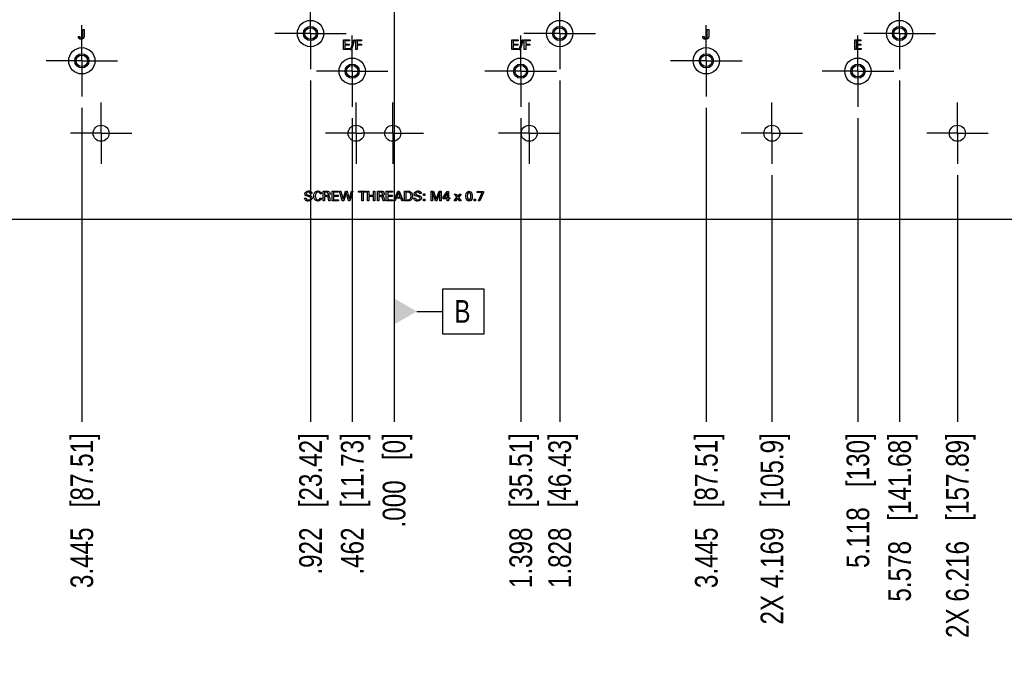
# Model space of a CAD drawing. Header units: inches. Extents: x 0 to 34, y 0 to 22.
# Tile 4 of 27: x 13.1 to 18.5, y 3.6 to 7.2. Entities that reach past the tile are written whole.
import ezdxf

# ---------------------------------------------------------------- set-up
doc = ezdxf.new("R2010")
doc.units = ezdxf.units.IN
doc.header["$LTSCALE"] = 1.87
doc.header["$MEASUREMENT"] = 0
doc.linetypes.add('CENTER', pattern=[0.6, 0.375, -0.075, 0.075, -0.075])
doc.layers.get('0').update_dxf_attribs({"linetype": 'CONTINUOUS'})
for name, color, linetype in [('01___PRT_ALL_DTM_PLN', 7, 'CONTINUOUS'), ('02___PRT_ALL_AXES', 7, 'CONTINUOUS'), ('DIMENSIONS', 7, 'CONTINUOUS')]:
    doc.layers.add(name, color=color, linetype=linetype)
doc.styles.get("Standard").update_dxf_attribs({"font": 'txt', "width": 0.8})
doc.dimstyles.new('DIMSTYLE_1', dxfattribs={"dimtxt": 0.125, "dimasz": 0.18, "dimexe": 0.125, "dimexo": 0.0625, "dimgap": 0.03125, "dimtad": 0, "dimtih": 1, "dimtoh": 1, "dimdec": 3, "dimlfac": 2, "dimzin": 4, "dimdsep": 46, "dimtxsty": 'STANDARD', "dimblk": '_FILLED', "dimblk1": '_FILLED', "dimblk2": '_FILLED', "dimcen": 0.09, "dimadec": 0, "dimazin": 0, "dimtp": 0.001, "dimtm": 0.001, "dimtfac": 1, "dimtdec": 3, "dimtofl": 0, "dimtmove": 0, "dimatfit": 3, "dimldrblk": '_FILLED', "dimfxl": 1, "dimtolj": 1, "dimtzin": 4, "dimarcsym": 0})

# ---------------------------------------------------------------- blocks, each defined once
blk = doc.blocks.new('*D0')
at = {"layer": 'DIMENSIONS', "color": 2, "linetype": 'CONTINUOUS'}
blk.add_line((10.4085, 5.6306), (10.4085, 4.9556), dxfattribs=at)
at = {"layer": 'DIMENSIONS', "color": 2, "linetype": 'CONTINUOUS', "insert": (10.346, 4.8931), "char_height": 0.125, "width": 1.625, "attachment_point": 3, "rotation": 90, "line_spacing_factor": 0.9}
blk.add_mtext('5X 9.500{\\Ftxt.shx;\\W1.000000;\\H0.125000; }[241.3]', dxfattribs=at)
blk = doc.blocks.new('_FILLED')
at = {"color": 0, "linetype": 'BYBLOCK'}
blk.add_solid([(0, 0), (-1, 0.174), (-1, -0.174)], dxfattribs=at)
blk = doc.blocks.new('*D1')
at = {"layer": 'DIMENSIONS', "color": 2, "linetype": 'CONTINUOUS'}
blk.add_line((15.1585, 5.6306), (15.1585, 4.9556), dxfattribs=at)
at = {"layer": 'DIMENSIONS', "color": 2, "linetype": 'CONTINUOUS', "insert": (15.096, 4.8931), "char_height": 0.125, "width": 0.825, "attachment_point": 3, "rotation": 90, "line_spacing_factor": 0.9}
blk.add_mtext('.000{\\Ftxt.shx;\\W1.000000;\\H0.125000; }[0]', dxfattribs=at)
blk = doc.blocks.new('*D2')
at = {"layer": 'DIMENSIONS', "color": 2, "linetype": 'CONTINUOUS'}
blk.add_line((10.6085, 5.8229), (10.6085, 4.9556), dxfattribs=at)
at = {"layer": 'DIMENSIONS', "color": 2, "linetype": 'CONTINUOUS', "insert": (10.546, 4.8931), "char_height": 0.125, "width": 1.725, "attachment_point": 3, "rotation": 90, "line_spacing_factor": 0.9}
blk.add_mtext('4X 9.100{\\Ftxt.shx;\\W1.000000;\\H0.125000; }[231.14]', dxfattribs=at)
blk = doc.blocks.new('*D3')
at = {"layer": 'DIMENSIONS', "color": 2, "linetype": 'CONTINUOUS'}
blk.add_line((10.7885, 5.5806), (10.7885, 4.9556), dxfattribs=at)
at = {"layer": 'DIMENSIONS', "color": 2, "linetype": 'CONTINUOUS', "insert": (10.726, 4.8931), "char_height": 0.125, "width": 1.325, "attachment_point": 3, "rotation": 90, "line_spacing_factor": 0.9}
blk.add_mtext('(8.740{\\Ftxt.shx;\\W1.000000;\\H0.125000; }[222])', dxfattribs=at)
blk = doc.blocks.new('*D4')
at = {"layer": 'DIMENSIONS', "color": 2, "linetype": 'CONTINUOUS'}
blk.add_line((11.8866, 6.3161), (11.8866, 4.9556), dxfattribs=at)
at = {"layer": 'DIMENSIONS', "color": 2, "linetype": 'CONTINUOUS', "insert": (11.8241, 4.8931), "char_height": 0.125, "width": 1.725, "attachment_point": 3, "rotation": 90, "line_spacing_factor": 0.9}
blk.add_mtext('2X 6.544{\\Ftxt.shx;\\W1.000000;\\H0.125000; }[166.21]', dxfattribs=at)
blk = doc.blocks.new('*D5')
at = {"layer": 'DIMENSIONS', "color": 2, "linetype": 'CONTINUOUS'}
blk.add_line((12.2954, 6.3161), (12.2954, 4.9556), dxfattribs=at)
at = {"layer": 'DIMENSIONS', "color": 2, "linetype": 'CONTINUOUS', "insert": (12.2329, 4.8931), "char_height": 0.125, "width": 1.725, "attachment_point": 3, "rotation": 90, "line_spacing_factor": 0.9}
blk.add_mtext('2X 5.726{\\Ftxt.shx;\\W1.000000;\\H0.125000; }[145.45]', dxfattribs=at)
blk = doc.blocks.new('*D6')
at = {"layer": 'DIMENSIONS', "color": 2, "linetype": 'CONTINUOUS'}
blk.add_line((17.2431, 6.3161), (17.2431, 4.9556), dxfattribs=at)
at = {"layer": 'DIMENSIONS', "color": 2, "linetype": 'CONTINUOUS', "insert": (17.1806, 4.8931), "char_height": 0.125, "width": 1.625, "attachment_point": 3, "rotation": 90, "line_spacing_factor": 0.9}
blk.add_mtext('2X 4.169{\\Ftxt.shx;\\W1.000000;\\H0.125000; }[105.9]', dxfattribs=at)
blk = doc.blocks.new('*D7')
at = {"layer": 'DIMENSIONS', "color": 2, "linetype": 'CONTINUOUS'}
blk.add_line((18.2665, 6.3161), (18.2665, 4.9556), dxfattribs=at)
at = {"layer": 'DIMENSIONS', "color": 2, "linetype": 'CONTINUOUS', "insert": (18.204, 4.8931), "char_height": 0.125, "width": 1.725, "attachment_point": 3, "rotation": 90, "line_spacing_factor": 0.9}
blk.add_mtext('2X 6.216{\\Ftxt.shx;\\W1.000000;\\H0.125000; }[157.89]', dxfattribs=at)
blk = doc.blocks.new('*D8')
at = {"layer": 'DIMENSIONS', "color": 2, "linetype": 'CONTINUOUS'}
blk.add_line((19.5285, 5.5806), (19.5285, 4.9556), dxfattribs=at)
at = {"layer": 'DIMENSIONS', "color": 2, "linetype": 'CONTINUOUS', "insert": (19.466, 4.8931), "char_height": 0.125, "width": 1.325, "attachment_point": 3, "rotation": 90, "line_spacing_factor": 0.9}
blk.add_mtext('(8.740{\\Ftxt.shx;\\W1.000000;\\H0.125000; }[222])', dxfattribs=at)
blk = doc.blocks.new('*D9')
at = {"layer": 'DIMENSIONS', "color": 2, "linetype": 'CONTINUOUS'}
blk.add_line((19.7085, 5.8229), (19.7085, 4.9556), dxfattribs=at)
at = {"layer": 'DIMENSIONS', "color": 2, "linetype": 'CONTINUOUS', "insert": (19.646, 4.8931), "char_height": 0.125, "width": 1.725, "attachment_point": 3, "rotation": 90, "line_spacing_factor": 0.9}
blk.add_mtext('4X 9.100{\\Ftxt.shx;\\W1.000000;\\H0.125000; }[231.14]', dxfattribs=at)
blk = doc.blocks.new('*D10')
at = {"layer": 'DIMENSIONS', "color": 2, "linetype": 'CONTINUOUS'}
blk.add_line((19.9085, 5.6306), (19.9085, 4.9556), dxfattribs=at)
at = {"layer": 'DIMENSIONS', "color": 2, "linetype": 'CONTINUOUS', "insert": (19.846, 4.8931), "char_height": 0.125, "width": 1.625, "attachment_point": 3, "rotation": 90, "line_spacing_factor": 0.9}
blk.add_mtext('5X 9.500{\\Ftxt.shx;\\W1.000000;\\H0.125000; }[241.3]', dxfattribs=at)
blk = doc.blocks.new('*D24')
at = {"layer": 'DIMENSIONS', "color": 2, "linetype": 'CONTINUOUS'}
blk.add_line((11.4675, 6.6879), (11.4675, 4.9556), dxfattribs=at)
at = {"layer": 'DIMENSIONS', "color": 2, "linetype": 'CONTINUOUS', "insert": (11.405, 4.8931), "char_height": 0.125, "width": 1.325, "attachment_point": 3, "rotation": 90, "line_spacing_factor": 0.9}
blk.add_mtext('7.382{\\Ftxt.shx;\\W1.000000;\\H0.125000; }[187.5]', dxfattribs=at)
blk = doc.blocks.new('*D25')
at = {"layer": 'DIMENSIONS', "color": 2, "linetype": 'CONTINUOUS'}
blk.add_line((13.4358, 6.6879), (13.4358, 4.9556), dxfattribs=at)
at = {"layer": 'DIMENSIONS', "color": 2, "linetype": 'CONTINUOUS', "insert": (13.3733, 4.8931), "char_height": 0.125, "width": 1.325, "attachment_point": 3, "rotation": 90, "line_spacing_factor": 0.9}
blk.add_mtext('3.445{\\Ftxt.shx;\\W1.000000;\\H0.125000; }[87.51]', dxfattribs=at)
blk = doc.blocks.new('*D26')
at = {"layer": 'DIMENSIONS', "color": 2, "linetype": 'CONTINUOUS'}
blk.add_line((14.6975, 6.8384), (14.6975, 4.9556), dxfattribs=at)
at = {"layer": 'DIMENSIONS', "color": 2, "linetype": 'CONTINUOUS', "insert": (14.635, 4.8931), "char_height": 0.125, "width": 1.225, "attachment_point": 3, "rotation": 90, "line_spacing_factor": 0.9}
blk.add_mtext('.922{\\Ftxt.shx;\\W1.000000;\\H0.125000; }[23.42]', dxfattribs=at)
blk = doc.blocks.new('*D27')
at = {"layer": 'DIMENSIONS', "color": 2, "linetype": 'CONTINUOUS'}
blk.add_line((14.9275, 6.6306), (14.9275, 4.9556), dxfattribs=at)
at = {"layer": 'DIMENSIONS', "color": 2, "linetype": 'CONTINUOUS', "insert": (14.865, 4.8931), "char_height": 0.125, "width": 1.225, "attachment_point": 3, "rotation": 90, "line_spacing_factor": 0.9}
blk.add_mtext('.462{\\Ftxt.shx;\\W1.000000;\\H0.125000; }[11.73]', dxfattribs=at)
blk = doc.blocks.new('*D28')
at = {"layer": 'DIMENSIONS', "color": 2, "linetype": 'CONTINUOUS'}
blk.add_line((15.8575, 6.6306), (15.8575, 4.9556), dxfattribs=at)
at = {"layer": 'DIMENSIONS', "color": 2, "linetype": 'CONTINUOUS', "insert": (15.795, 4.8931), "char_height": 0.125, "width": 1.325, "attachment_point": 3, "rotation": 90, "line_spacing_factor": 0.9}
blk.add_mtext('1.398{\\Ftxt.shx;\\W1.000000;\\H0.125000; }[35.51]', dxfattribs=at)
blk = doc.blocks.new('*D29')
at = {"layer": 'DIMENSIONS', "color": 2, "linetype": 'CONTINUOUS'}
blk.add_line((16.0725, 6.8384), (16.0725, 4.9556), dxfattribs=at)
at = {"layer": 'DIMENSIONS', "color": 2, "linetype": 'CONTINUOUS', "insert": (16.01, 4.8931), "char_height": 0.125, "width": 1.325, "attachment_point": 3, "rotation": 90, "line_spacing_factor": 0.9}
blk.add_mtext('1.828{\\Ftxt.shx;\\W1.000000;\\H0.125000; }[46.43]', dxfattribs=at)
blk = doc.blocks.new('*D30')
at = {"layer": 'DIMENSIONS', "color": 2, "linetype": 'CONTINUOUS'}
blk.add_line((16.8811, 6.6879), (16.8811, 4.9556), dxfattribs=at)
at = {"layer": 'DIMENSIONS', "color": 2, "linetype": 'CONTINUOUS', "insert": (16.8186, 4.8931), "char_height": 0.125, "width": 1.325, "attachment_point": 3, "rotation": 90, "line_spacing_factor": 0.9}
blk.add_mtext('3.445{\\Ftxt.shx;\\W1.000000;\\H0.125000; }[87.51]', dxfattribs=at)
blk = doc.blocks.new('*D31')
at = {"layer": 'DIMENSIONS', "color": 2, "linetype": 'CONTINUOUS'}
blk.add_line((17.7175, 6.6306), (17.7175, 4.9556), dxfattribs=at)
at = {"layer": 'DIMENSIONS', "color": 2, "linetype": 'CONTINUOUS', "insert": (17.655, 4.8931), "char_height": 0.125, "width": 1.125, "attachment_point": 3, "rotation": 90, "line_spacing_factor": 0.9}
blk.add_mtext('5.118{\\Ftxt.shx;\\W1.000000;\\H0.125000; }[130]', dxfattribs=at)
blk = doc.blocks.new('*D32')
at = {"layer": 'DIMENSIONS', "color": 2, "linetype": 'CONTINUOUS'}
blk.add_line((17.9475, 6.8384), (17.9475, 4.9556), dxfattribs=at)
at = {"layer": 'DIMENSIONS', "color": 2, "linetype": 'CONTINUOUS', "insert": (17.885, 4.8931), "char_height": 0.125, "width": 1.425, "attachment_point": 3, "rotation": 90, "line_spacing_factor": 0.9}
blk.add_mtext('5.578{\\Ftxt.shx;\\W1.000000;\\H0.125000; }[141.68]', dxfattribs=at)
blk = doc.blocks.new('*D33')
at = {"layer": 'DIMENSIONS', "color": 2, "linetype": 'CONTINUOUS'}
blk.add_line((18.8495, 6.6879), (18.8495, 4.9556), dxfattribs=at)
at = {"layer": 'DIMENSIONS', "color": 2, "linetype": 'CONTINUOUS', "insert": (18.787, 4.8931), "char_height": 0.125, "width": 1.325, "attachment_point": 3, "rotation": 90, "line_spacing_factor": 0.9}
blk.add_mtext('7.382{\\Ftxt.shx;\\W1.000000;\\H0.125000; }[187.5]', dxfattribs=at)

msp = doc.modelspace()

# ---------------------------------------------------------------- linework, layer by layer
at = {"color": 40, "linetype": 'CONTINUOUS'}
for p, q in [((13.44144, 7.08321), (13.44144, 7.12079)), ((13.44144, 7.12079), (13.44895, 7.12079)), ((13.44895, 7.12079), (13.44895, 7.08118)), ((16.88675, 7.12079), (16.89425, 7.12079)), ((16.88675, 7.08321), (16.88675, 7.12079)), ((16.89425, 7.12079), (16.89425, 7.08118)), ((13.41654, 7.08133), (13.42449, 7.08133)), ((14.87898, 7.00937), (14.87898, 7.06354)), ((14.87898, 7.06354), (14.91296, 7.06354)), ((14.91296, 7.06354), (14.91296, 7.05716)), ((14.91843, 7.00817), (14.93598, 7.06286)), ((14.94085, 7.06286), (14.92338, 7.00817)), ((14.93598, 7.06286), (14.94085, 7.06286)), ((14.94708, 7.00937), (14.94708, 7.06354)), ((14.94708, 7.06354), (14.97934, 7.06354)), ((14.97934, 7.06354), (14.97934, 7.05716)), ((15.80898, 7.06354), (15.84297, 7.06354)), ((15.80898, 7.00937), (15.80898, 7.06354)), ((15.84297, 7.06354), (15.84297, 7.05716)), ((15.84843, 7.00817), (15.86598, 7.06286)), ((15.87086, 7.06286), (15.85338, 7.00817)), ((15.86598, 7.06286), (15.87086, 7.06286)), ((15.87708, 7.06354), (15.90934, 7.06354)), ((15.87708, 7.00937), (15.87708, 7.06354)), ((15.90934, 7.06354), (15.90934, 7.05716)), ((16.86184, 7.08133), (16.8698, 7.08133)), ((17.70026, 7.06354), (17.73424, 7.06354)), ((17.70026, 7.00937), (17.70026, 7.06354)), ((17.73424, 7.06354), (17.73424, 7.05716)), ((14.91357, 7.00937), (14.87898, 7.00937)), ((14.88648, 7.05716), (14.88648, 7.04028)), ((14.91296, 7.05716), (14.88648, 7.05716)), ((14.88648, 7.04028), (14.91169, 7.04028)), ((14.88648, 7.03398), (14.88648, 7.01598)), ((14.91169, 7.03398), (14.88648, 7.03398)), ((14.88648, 7.01598), (14.91357, 7.01598)), ((14.91169, 7.04028), (14.91169, 7.03398)), ((14.91357, 7.01598), (14.91357, 7.00937)), ((14.92338, 7.00817), (14.91843, 7.00817)), ((14.95473, 7.00937), (14.94708, 7.00937)), ((14.95473, 7.05716), (14.95473, 7.04028)), ((14.97934, 7.05716), (14.95473, 7.05716)), ((14.95473, 7.04028), (14.97791, 7.04028)), ((14.95473, 7.03398), (14.95473, 7.00937)), ((14.97791, 7.03398), (14.95473, 7.03398)), ((14.97791, 7.04028), (14.97791, 7.03398)), ((15.84356, 7.00937), (15.80898, 7.00937)), ((15.84297, 7.05716), (15.81649, 7.05716)), ((15.81649, 7.05716), (15.81649, 7.04028)), ((15.81649, 7.04028), (15.84169, 7.04028)), ((15.84169, 7.03398), (15.81649, 7.03398)), ((15.81649, 7.03398), (15.81649, 7.01598)), ((15.81649, 7.01598), (15.84356, 7.01598)), ((15.84169, 7.04028), (15.84169, 7.03398)), ((15.84356, 7.01598), (15.84356, 7.00937)), ((15.85338, 7.00817), (15.84843, 7.00817)), ((15.88474, 7.00937), (15.87708, 7.00937)), ((15.90934, 7.05716), (15.88474, 7.05716)), ((15.88474, 7.05716), (15.88474, 7.04028)), ((15.88474, 7.04028), (15.90792, 7.04028)), ((15.90792, 7.03398), (15.88474, 7.03398)), ((15.88474, 7.03398), (15.88474, 7.00937)), ((15.90792, 7.04028), (15.90792, 7.03398)), ((17.73485, 7.00937), (17.70026, 7.00937)), ((17.73424, 7.05716), (17.70776, 7.05716)), ((17.70776, 7.05716), (17.70776, 7.04028)), ((17.70776, 7.04028), (17.73297, 7.04028)), ((17.73297, 7.03398), (17.70776, 7.03398)), ((17.70776, 7.03398), (17.70776, 7.01598)), ((17.70776, 7.01598), (17.73485, 7.01598)), ((17.73297, 7.04028), (17.73297, 7.03398)), ((17.73485, 7.01598), (17.73485, 7.00937)), ((14.70503, 6.21562), (14.69723, 6.21562)), ((14.75821, 6.2145), (14.75018, 6.2145)), ((14.76743, 6.22912), (14.78678, 6.22912)), ((14.76743, 6.17496), (14.76743, 6.22912)), ((14.78656, 6.22282), (14.7747, 6.22282)), ((14.7747, 6.22282), (14.7747, 6.20579)), ((14.7747, 6.20579), (14.78656, 6.20579)), ((14.78431, 6.19942), (14.77485, 6.19942)), ((14.77485, 6.19942), (14.77485, 6.17496)), ((14.8167, 6.22912), (14.85068, 6.22912)), ((14.8167, 6.17496), (14.8167, 6.22912)), ((14.85068, 6.22275), (14.8242, 6.22275)), ((14.8242, 6.22275), (14.8242, 6.20587)), ((14.8242, 6.20587), (14.8494, 6.20587)), ((14.8494, 6.19957), (14.8242, 6.19957)), ((14.8242, 6.19957), (14.8242, 6.18156)), ((14.8494, 6.20587), (14.8494, 6.19957)), ((14.85068, 6.22912), (14.85068, 6.22275)), ((14.85742, 6.22912), (14.86544, 6.22912)), ((14.8728, 6.17496), (14.85742, 6.22912)), ((14.86544, 6.22912), (14.87715, 6.18456)), ((14.87715, 6.18456), (14.89005, 6.22912)), ((14.89433, 6.22125), (14.8809, 6.17496)), ((14.89005, 6.22912), (14.89936, 6.22912)), ((14.90686, 6.17496), (14.89433, 6.22125)), ((14.89936, 6.22912), (14.91158, 6.18419)), ((14.91158, 6.18419), (14.92389, 6.22912)), ((14.93124, 6.22912), (14.91519, 6.17496)), ((14.92389, 6.22912), (14.93124, 6.22912)), ((14.9616, 6.22912), (15.00533, 6.22912)), ((14.9616, 6.22275), (14.9616, 6.22912)), ((14.97975, 6.22275), (14.9616, 6.22275)), ((14.97975, 6.17496), (14.97975, 6.22275)), ((15.00533, 6.22275), (14.98718, 6.22275)), ((14.98718, 6.22275), (14.98718, 6.17496)), ((15.00533, 6.22912), (15.00533, 6.22275)), ((15.01245, 6.22912), (15.01995, 6.22912)), ((15.01245, 6.17496), (15.01245, 6.22912)), ((15.01995, 6.22912), (15.01995, 6.20587)), ((15.01995, 6.20587), (15.04568, 6.20587)), ((15.04568, 6.19942), (15.01995, 6.19942)), ((15.01995, 6.19942), (15.01995, 6.17496)), ((15.04568, 6.22912), (15.05319, 6.22912)), ((15.04568, 6.20587), (15.04568, 6.22912)), ((15.04568, 6.17496), (15.04568, 6.19942)), ((15.05319, 6.22912), (15.05319, 6.17496)), ((15.06644, 6.22912), (15.0858, 6.22912)), ((15.06644, 6.17496), (15.06644, 6.22912)), ((15.08558, 6.22282), (15.07372, 6.22282)), ((15.07372, 6.22282), (15.07372, 6.20579)), ((15.07372, 6.20579), (15.08558, 6.20579)), ((15.08332, 6.19942), (15.07387, 6.19942)), ((15.07387, 6.19942), (15.07387, 6.17496)), ((15.11572, 6.22912), (15.1497, 6.22912)), ((15.11572, 6.17496), (15.11572, 6.22912)), ((15.1497, 6.22275), (15.12322, 6.22275)), ((15.12322, 6.22275), (15.12322, 6.20587)), ((15.12322, 6.20587), (15.14843, 6.20587)), ((15.14843, 6.19957), (15.12322, 6.19957)), ((15.12322, 6.19957), (15.12322, 6.18156)), ((15.14843, 6.20587), (15.14843, 6.19957)), ((15.1497, 6.22912), (15.1497, 6.22275)), ((15.15652, 6.17496), (15.17933, 6.22912)), ((15.183, 6.2217), (15.1725, 6.19514)), ((15.1725, 6.19514), (15.19298, 6.19514)), ((15.17933, 6.22912), (15.18735, 6.22912)), ((15.19298, 6.19514), (15.183, 6.2217)), ((15.18735, 6.22912), (15.20926, 6.17496)), ((15.21659, 6.22912), (15.23227, 6.22912)), ((15.21659, 6.17496), (15.21659, 6.22912)), ((15.2331, 6.2229), (15.22409, 6.2229)), ((15.22409, 6.2229), (15.22409, 6.18111)), ((15.30825, 6.21562), (15.30045, 6.21562)), ((15.32039, 6.21299), (15.32872, 6.21299)), ((15.32039, 6.20414), (15.32039, 6.21299)), ((15.32872, 6.20414), (15.32039, 6.20414)), ((15.32872, 6.21299), (15.32872, 6.20414)), ((15.36261, 6.22912), (15.37589, 6.22912)), ((15.36261, 6.17496), (15.36261, 6.22912)), ((15.387, 6.17496), (15.36989, 6.22342)), ((15.36989, 6.22342), (15.36989, 6.17496)), ((15.37589, 6.22912), (15.3912, 6.18449)), ((15.3912, 6.18449), (15.40688, 6.22912)), ((15.4119, 6.22372), (15.39413, 6.17496)), ((15.40688, 6.22912), (15.41926, 6.22912)), ((15.4119, 6.17496), (15.4119, 6.22372)), ((15.41926, 6.22912), (15.41926, 6.17496)), ((15.42876, 6.19514), (15.45127, 6.22755)), ((15.42876, 6.18621), (15.42876, 6.19514)), ((15.4524, 6.21967), (15.43447, 6.19229)), ((15.45127, 6.22755), (15.45937, 6.22755)), ((15.4524, 6.19229), (15.4524, 6.21967)), ((15.45937, 6.22755), (15.45937, 6.19229)), ((15.49011, 6.17496), (15.50504, 6.19469)), ((15.49094, 6.21262), (15.50017, 6.21262)), ((15.50504, 6.19469), (15.49094, 6.21262)), ((15.50017, 6.21262), (15.51022, 6.19844)), ((15.51022, 6.19844), (15.52072, 6.21262)), ((15.52905, 6.21262), (15.51435, 6.19424)), ((15.51435, 6.19424), (15.52905, 6.17496)), ((15.52072, 6.21262), (15.52905, 6.21262)), ((15.61693, 6.22687), (15.65122, 6.22687)), ((15.61693, 6.22065), (15.61693, 6.22687)), ((15.64365, 6.22065), (15.61693, 6.22065)), ((15.62369, 6.17496), (15.64365, 6.22065)), ((15.65122, 6.22057), (15.63217, 6.17496)), ((15.65122, 6.22687), (15.65122, 6.22057)), ((14.66513, 6.19079), (14.67292, 6.19079)), ((14.74981, 6.18921), (14.75806, 6.18921)), ((14.77485, 6.17496), (14.76743, 6.17496)), ((14.80666, 6.17496), (14.79864, 6.17496)), ((14.85128, 6.17496), (14.8167, 6.17496)), ((14.8242, 6.18156), (14.85128, 6.18156)), ((14.85128, 6.18156), (14.85128, 6.17496)), ((14.8809, 6.17496), (14.8728, 6.17496)), ((14.91519, 6.17496), (14.90686, 6.17496)), ((14.98718, 6.17496), (14.97975, 6.17496)), ((15.01995, 6.17496), (15.01245, 6.17496)), ((15.05319, 6.17496), (15.04568, 6.17496)), ((15.07387, 6.17496), (15.06644, 6.17496)), ((15.10568, 6.17496), (15.09765, 6.17496)), ((15.15031, 6.17496), (15.11572, 6.17496)), ((15.12322, 6.18156), (15.15031, 6.18156)), ((15.15031, 6.18156), (15.15031, 6.17496)), ((15.16424, 6.17496), (15.15652, 6.17496)), ((15.1701, 6.18906), (15.16424, 6.17496)), ((15.19523, 6.18906), (15.1701, 6.18906)), ((15.20108, 6.17496), (15.19523, 6.18906)), ((15.20926, 6.17496), (15.20108, 6.17496)), ((15.23182, 6.17496), (15.21659, 6.17496)), ((15.22409, 6.18111), (15.23145, 6.18111)), ((15.26834, 6.19079), (15.27614, 6.19079)), ((15.32039, 6.18381), (15.32872, 6.18381)), ((15.32039, 6.17496), (15.32039, 6.18381)), ((15.32872, 6.17496), (15.32039, 6.17496)), ((15.32872, 6.18381), (15.32872, 6.17496)), ((15.36989, 6.17496), (15.36261, 6.17496)), ((15.39413, 6.17496), (15.387, 6.17496)), ((15.41926, 6.17496), (15.4119, 6.17496)), ((15.45217, 6.18621), (15.42876, 6.18621)), ((15.43447, 6.19229), (15.4524, 6.19229)), ((15.45217, 6.17496), (15.45217, 6.18621)), ((15.45937, 6.17496), (15.45217, 6.17496)), ((15.45937, 6.19229), (15.46695, 6.19229)), ((15.46695, 6.18621), (15.45937, 6.18621)), ((15.45937, 6.18621), (15.45937, 6.17496)), ((15.46695, 6.19229), (15.46695, 6.18621)), ((15.49836, 6.17496), (15.49011, 6.17496)), ((15.50902, 6.19004), (15.49836, 6.17496)), ((15.51975, 6.17496), (15.50902, 6.19004)), ((15.52905, 6.17496), (15.51975, 6.17496)), ((15.59954, 6.18396), (15.60787, 6.18396)), ((15.59954, 6.17496), (15.59954, 6.18396)), ((15.60787, 6.17496), (15.59954, 6.17496)), ((15.60787, 6.18396), (15.60787, 6.17496)), ((15.63217, 6.17496), (15.62369, 6.17496))]:
    msp.add_line(p, q, dxfattribs=at)
at = {"color": 7, "linetype": 'CONTINUOUS'}
for centre, radius in [((14.69747, 7.09837), 0.03937), ((14.69747, 7.09837), 0.03191), ((16.07247, 7.09837), 0.03937), ((16.07247, 7.09837), 0.03191), ((17.94747, 7.09837), 0.03937), ((17.94747, 7.09837), 0.03191), ((13.43584, 6.94787), 0.03937), ((13.43584, 6.94787), 0.03191), ((16.88109, 6.94787), 0.03937), ((16.88109, 6.94787), 0.03191), ((14.92747, 6.89061), 0.03937), ((14.92747, 6.89061), 0.03191), ((15.85746, 6.89061), 0.03937), ((15.85746, 6.89061), 0.03191), ((17.71747, 6.89062), 0.03937), ((17.71747, 6.89062), 0.03191)]:
    msp.add_circle(centre, radius, dxfattribs=at)
at = {"color": 40, "linetype": 'CONTINUOUS'}
for points in [[(13.41924, 7.07143), (13.41721, 7.07418), (13.41654, 7.07791), (13.41654, 7.08133)], [(13.43215, 7.0658), (13.42745, 7.0658), (13.42208, 7.06769), (13.41924, 7.07143)], [(13.42449, 7.08133), (13.42458, 7.07931), (13.42459, 7.07709), (13.4257, 7.0754)], [(13.4257, 7.0754), (13.42707, 7.07322), (13.4301, 7.0721), (13.43267, 7.0721)], [(13.44895, 7.08118), (13.44895, 7.07358), (13.43974, 7.0658), (13.43215, 7.0658)], [(13.43267, 7.0721), (13.43548, 7.0721), (13.4387, 7.07353), (13.44017, 7.07592)], [(13.44017, 7.07592), (13.44142, 7.07805), (13.44144, 7.08074), (13.44144, 7.08321)], [(16.86454, 7.07143), (16.86251, 7.07418), (16.86184, 7.07791), (16.86184, 7.08133)], [(16.87745, 7.0658), (16.87275, 7.0658), (16.86737, 7.06769), (16.86454, 7.07143)], [(16.8698, 7.08133), (16.86988, 7.07931), (16.86989, 7.07709), (16.871, 7.0754)], [(16.871, 7.0754), (16.87237, 7.07322), (16.8754, 7.0721), (16.87797, 7.0721)], [(16.89425, 7.08118), (16.89425, 7.07358), (16.88504, 7.0658), (16.87745, 7.0658)], [(16.87797, 7.0721), (16.88078, 7.0721), (16.884, 7.07354), (16.88548, 7.07592)], [(16.88548, 7.07592), (16.88672, 7.07805), (16.88675, 7.08074), (16.88675, 7.08321)], [(14.66587, 6.21435), (14.66587, 6.22302), (14.67784, 6.23018), (14.68651, 6.23018)], [(14.6715, 6.20369), (14.66817, 6.20595), (14.66587, 6.21033), (14.66587, 6.21435)], [(14.6862, 6.19889), (14.6812, 6.20012), (14.67577, 6.20081), (14.6715, 6.20369)], [(14.68583, 6.22388), (14.68087, 6.22388), (14.67383, 6.22005), (14.67383, 6.2151)], [(14.67383, 6.2151), (14.67383, 6.21089), (14.67948, 6.20805), (14.68358, 6.20707)], [(14.69723, 6.21562), (14.69697, 6.22031), (14.69052, 6.22388), (14.68583, 6.22388)], [(14.69866, 6.18974), (14.69866, 6.19489), (14.6912, 6.19765), (14.6862, 6.19889)], [(14.68651, 6.23018), (14.69188, 6.23018), (14.69809, 6.22881), (14.70173, 6.22485)], [(14.70106, 6.20137), (14.70443, 6.19916), (14.70646, 6.19459), (14.70646, 6.19056)], [(14.70173, 6.22485), (14.70393, 6.22243), (14.70482, 6.21888), (14.70503, 6.21562)], [(14.73848, 6.22388), (14.72944, 6.22388), (14.7231, 6.21056), (14.7231, 6.20152)], [(14.7231, 6.20152), (14.7231, 6.19279), (14.72968, 6.18029), (14.73841, 6.18029)], [(14.73878, 6.22988), (14.74704, 6.22988), (14.75756, 6.22273), (14.75821, 6.2145)], [(14.79616, 6.18929), (14.79557, 6.19445), (14.7895, 6.19942), (14.78431, 6.19942)], [(14.79736, 6.21405), (14.79736, 6.21869), (14.7912, 6.22282), (14.78656, 6.22282)], [(14.78656, 6.20579), (14.78896, 6.20579), (14.79161, 6.20576), (14.79368, 6.20699)], [(14.78678, 6.22912), (14.79102, 6.22912), (14.79567, 6.22886), (14.79923, 6.22657)], [(14.79368, 6.20699), (14.79598, 6.20831), (14.79736, 6.21139), (14.79736, 6.21405)], [(14.80141, 6.20594), (14.79969, 6.20423), (14.79738, 6.20305), (14.79503, 6.20242)], [(14.79503, 6.20242), (14.79932, 6.2013), (14.8028, 6.19639), (14.80328, 6.19199)], [(14.79923, 6.22657), (14.80277, 6.22434), (14.80523, 6.21973), (14.80523, 6.21555)], [(14.80523, 6.21555), (14.80523, 6.2121), (14.80385, 6.20838), (14.80141, 6.20594)], [(15.09518, 6.18929), (15.09459, 6.19445), (15.08852, 6.19942), (15.08332, 6.19942)], [(15.09638, 6.21405), (15.09638, 6.21869), (15.09022, 6.22282), (15.08558, 6.22282)], [(15.08558, 6.20579), (15.08799, 6.20579), (15.09063, 6.20576), (15.0927, 6.20699)], [(15.0858, 6.22912), (15.09004, 6.22912), (15.09469, 6.22886), (15.09826, 6.22657)], [(15.0927, 6.20699), (15.09501, 6.20831), (15.09638, 6.21139), (15.09638, 6.21405)], [(15.10043, 6.20594), (15.09871, 6.20423), (15.0964, 6.20305), (15.09405, 6.20242)], [(15.09405, 6.20242), (15.09834, 6.2013), (15.10182, 6.19639), (15.10231, 6.19199)], [(15.09826, 6.22657), (15.1018, 6.22434), (15.10426, 6.21973), (15.10426, 6.21555)], [(15.10426, 6.21555), (15.10426, 6.2121), (15.10286, 6.20838), (15.10043, 6.20594)], [(15.23227, 6.22912), (15.23992, 6.22912), (15.24914, 6.2279), (15.2541, 6.22207)], [(15.2475, 6.21817), (15.24412, 6.22192), (15.23815, 6.2229), (15.2331, 6.2229)], [(15.24562, 6.18411), (15.25058, 6.18783), (15.25275, 6.19509), (15.25275, 6.20129)], [(15.25275, 6.20129), (15.25275, 6.20718), (15.25146, 6.21381), (15.2475, 6.21817)], [(15.26078, 6.20159), (15.26078, 6.1936), (15.25801, 6.18438), (15.25178, 6.17938)], [(15.2541, 6.22207), (15.25876, 6.21661), (15.26078, 6.20877), (15.26078, 6.20159)], [(15.26909, 6.21435), (15.26909, 6.22302), (15.28106, 6.23018), (15.28973, 6.23018)], [(15.27472, 6.20369), (15.27139, 6.20595), (15.26909, 6.21033), (15.26909, 6.21435)], [(15.28942, 6.19889), (15.28441, 6.20012), (15.27899, 6.2008), (15.27472, 6.20369)], [(15.28905, 6.22388), (15.28409, 6.22388), (15.27704, 6.22005), (15.27704, 6.2151)], [(15.27704, 6.2151), (15.27704, 6.21089), (15.2827, 6.20805), (15.2868, 6.20707)], [(15.30045, 6.21562), (15.30019, 6.22031), (15.29374, 6.22388), (15.28905, 6.22388)], [(15.30188, 6.18974), (15.30188, 6.19489), (15.29442, 6.19765), (15.28942, 6.19889)], [(15.28973, 6.23018), (15.2951, 6.23018), (15.30131, 6.22881), (15.30495, 6.22485)], [(15.30428, 6.20137), (15.30764, 6.19916), (15.30968, 6.19459), (15.30968, 6.19056)], [(15.30495, 6.22485), (15.30715, 6.22243), (15.30804, 6.21888), (15.30825, 6.21562)], [(15.55844, 6.18254), (15.55574, 6.18793), (15.55506, 6.19428), (15.55506, 6.20032)], [(15.57255, 6.22192), (15.56469, 6.22192), (15.56227, 6.20855), (15.56227, 6.20069)], [(15.56227, 6.20069), (15.56227, 6.19305), (15.56475, 6.18014), (15.57239, 6.18014)], [(15.57239, 6.18014), (15.58009, 6.18014), (15.5826, 6.19315), (15.5826, 6.20084)], [(15.5826, 6.20084), (15.5826, 6.20863), (15.58033, 6.22192), (15.57255, 6.22192)], [(15.58988, 6.20152), (15.58988, 6.19328), (15.58868, 6.18351), (15.58267, 6.17789)], [(14.66827, 6.17983), (14.66595, 6.18284), (14.66513, 6.18699), (14.66513, 6.19079)], [(14.68508, 6.17368), (14.67911, 6.17368), (14.67194, 6.17513), (14.66827, 6.17983)], [(14.70646, 6.19056), (14.70646, 6.18148), (14.69416, 6.17368), (14.68508, 6.17368)], [(14.75806, 6.18921), (14.75718, 6.18084), (14.74622, 6.17413), (14.7378, 6.17413)], [(14.73841, 6.18029), (14.74152, 6.18029), (14.74501, 6.18127), (14.74718, 6.18351)], [(14.74718, 6.18351), (14.74861, 6.18504), (14.74945, 6.18715), (14.74981, 6.18921)], [(14.79864, 6.17496), (14.7971, 6.17956), (14.79677, 6.18448), (14.79616, 6.18929)], [(14.80328, 6.19199), (14.80396, 6.18624), (14.80475, 6.18042), (14.80666, 6.17496)], [(15.09765, 6.17496), (15.09612, 6.17956), (15.09579, 6.18448), (15.09518, 6.18929)], [(15.10231, 6.19199), (15.10299, 6.18624), (15.10377, 6.18042), (15.10568, 6.17496)], [(15.23145, 6.18111), (15.23628, 6.18111), (15.24176, 6.18121), (15.24562, 6.18411)], [(15.25178, 6.17938), (15.24654, 6.17503), (15.23864, 6.17496), (15.23182, 6.17496)], [(15.27149, 6.17983), (15.26917, 6.18284), (15.26834, 6.18699), (15.26834, 6.19079)], [(15.28829, 6.17368), (15.28233, 6.17368), (15.27516, 6.17513), (15.27149, 6.17983)], [(15.30968, 6.19056), (15.30968, 6.18148), (15.29737, 6.17368), (15.28829, 6.17368)], [(15.57232, 6.17391), (15.56687, 6.17391), (15.56085, 6.17765), (15.55844, 6.18254)], [(15.58267, 6.17789), (15.57998, 6.17535), (15.57602, 6.17391), (15.57232, 6.17391)]]:
    msp.add_open_spline(points, degree=3, dxfattribs=at)
for points, knots in [([(14.68358, 6.20707), (14.68616, 6.20641), (14.69206, 6.2049), (14.69817, 6.2033), (14.70106, 6.20137)], [0, 0, 0, 0, 0.4335035, 1, 1, 1, 1]), ([(14.71507, 6.20144), (14.71507, 6.21085), (14.72049, 6.22724), (14.73472, 6.22988), (14.73878, 6.22988)], [0, 0, 0, 0, 0.6985772, 1, 1, 1, 1]), ([(14.7378, 6.17413), (14.73383, 6.17413), (14.72008, 6.17664), (14.71507, 6.19246), (14.71507, 6.20144)], [0, 0, 0, 0, 0.3068751, 1, 1, 1, 1]), ([(14.75018, 6.2145), (14.74966, 6.21774), (14.74627, 6.22331), (14.74058, 6.22388), (14.73848, 6.22388)], [0, 0, 0, 0, 0.6102677, 1, 1, 1, 1]), ([(15.2868, 6.20707), (15.28937, 6.20641), (15.29527, 6.2049), (15.30138, 6.2033), (15.30428, 6.20137)], [0, 0, 0, 0, 0.4335035, 1, 1, 1, 1]), ([(15.55506, 6.20032), (15.55506, 6.20884), (15.55646, 6.22382), (15.56907, 6.22792), (15.57247, 6.22792)], [0, 0, 0, 0, 0.7148088, 1, 1, 1, 1]), ([(15.57247, 6.22792), (15.57569, 6.22792), (15.58799, 6.22457), (15.58988, 6.20985), (15.58988, 6.20152)], [0, 0, 0, 0, 0.2788573, 1, 1, 1, 1]), ([(14.67292, 6.19079), (14.67307, 6.18706), (14.6769, 6.18016), (14.68352, 6.18006), (14.68598, 6.18006)], [0, 0, 0, 0, 0.6031781, 1, 1, 1, 1]), ([(14.68598, 6.18006), (14.68825, 6.18006), (14.69416, 6.18039), (14.69866, 6.18627), (14.69866, 6.18974)], [0, 0, 0, 0, 0.395735, 1, 1, 1, 1]), ([(15.27614, 6.19079), (15.27629, 6.18706), (15.28012, 6.18016), (15.28674, 6.18006), (15.2892, 6.18006)], [0, 0, 0, 0, 0.6031781, 1, 1, 1, 1]), ([(15.2892, 6.18006), (15.29147, 6.18006), (15.29737, 6.18039), (15.30188, 6.18627), (15.30188, 6.18974)], [0, 0, 0, 0, 0.395735, 1, 1, 1, 1])]:
    msp.add_open_spline(points, degree=3, knots=knots, dxfattribs=at)
at = {"layer": '01___PRT_ALL_DTM_PLN', "color": 2, "linetype": 'CONTINUOUS'}
for p, q in [((15.15847, 8.3308), (15.15847, 5.56494)), ((15.42847, 5.68994), (15.65347, 5.68994)), ((15.42847, 5.43994), (15.42847, 5.68994)), ((15.65347, 5.68994), (15.65347, 5.43994)), ((15.28347, 5.56494), (15.42847, 5.56494)), ((15.65347, 5.43994), (15.42847, 5.43994))]:
    msp.add_line(p, q, dxfattribs=at)
msp.add_solid([(15.15847, 5.49277), (15.15847, 5.63711), (15.28347, 5.56494)], dxfattribs=at)
at = {"layer": '02___PRT_ALL_AXES', "color": 7, "linetype": 'CENTER'}
for p, q in [((14.69747, 7.09837), (14.69747, 7.29587)), ((16.07247, 7.09837), (16.07247, 7.29587)), ((17.94747, 7.09837), (17.94747, 7.29587)), ((13.43584, 6.94787), (13.43584, 7.14537)), ((16.88109, 6.94787), (16.88109, 7.14537)), ((14.69747, 7.09837), (14.49997, 7.09837)), ((14.69747, 7.09837), (14.69747, 6.90087)), ((14.69747, 7.09837), (14.89497, 7.09837)), ((14.92747, 6.89062), (14.92747, 7.08812)), ((15.85747, 6.89062), (15.85747, 7.08812)), ((16.07247, 7.09837), (15.87497, 7.09837)), ((16.07247, 7.09837), (16.26997, 7.09837)), ((16.07247, 7.09837), (16.07247, 6.90087)), ((17.71747, 6.89062), (17.71747, 7.08812)), ((17.94747, 7.09837), (17.74997, 7.09837)), ((17.94747, 7.09837), (18.14497, 7.09837)), ((17.94747, 7.09837), (17.94747, 6.90087)), ((13.43584, 6.94787), (13.23834, 6.94787)), ((13.43584, 6.94787), (13.43584, 6.75037)), ((13.43584, 6.94787), (13.63334, 6.94787)), ((16.88109, 6.94787), (16.68359, 6.94787)), ((16.88109, 6.94787), (17.07859, 6.94787)), ((16.88109, 6.94787), (16.88109, 6.75037)), ((14.92747, 6.89062), (14.72997, 6.89062)), ((14.92747, 6.89062), (14.92747, 6.69312)), ((14.92747, 6.89062), (15.12497, 6.89062)), ((15.85747, 6.89062), (15.65997, 6.89062)), ((15.85747, 6.89062), (16.05497, 6.89062)), ((15.85747, 6.89062), (15.85747, 6.69312)), ((17.71747, 6.89062), (17.51997, 6.89062)), ((17.71747, 6.89062), (17.91497, 6.89062)), ((17.71747, 6.89062), (17.71747, 6.69312)), ((13.54207, 6.54787), (13.54207, 6.71716)), ((14.94907, 6.54787), (14.94907, 6.71716)), ((15.15114, 6.54787), (15.15114, 6.71716)), ((15.90427, 6.54787), (15.90427, 6.71716)), ((17.24307, 6.54787), (17.24307, 6.71716)), ((18.26652, 6.54787), (18.26652, 6.71716)), ((13.54207, 6.54787), (13.37278, 6.54787)), ((13.54207, 6.54787), (13.54207, 6.37858)), ((13.54207, 6.54787), (13.71136, 6.54787)), ((14.94907, 6.54787), (14.77978, 6.54787)), ((14.94907, 6.54787), (14.98185, 6.54787)), ((14.94907, 6.54787), (14.94907, 6.37858)), ((15.15114, 6.54787), (14.98185, 6.54787)), ((15.15114, 6.54787), (15.32043, 6.54787)), ((15.15114, 6.54787), (15.15114, 6.37858)), ((15.90427, 6.54787), (15.73498, 6.54787)), ((15.90427, 6.54787), (16.07356, 6.54787)), ((15.90427, 6.54787), (15.90427, 6.37858)), ((17.24307, 6.54787), (17.07378, 6.54787)), ((17.24307, 6.54787), (17.41236, 6.54787)), ((17.24307, 6.54787), (17.24307, 6.37858)), ((18.26652, 6.54787), (18.09723, 6.54787)), ((18.26652, 6.54787), (18.43581, 6.54787)), ((18.26652, 6.54787), (18.26652, 6.37858))]:
    msp.add_line(p, q, dxfattribs=at)
at = {"layer": '02___PRT_ALL_AXES', "color": 3, "linetype": 'CONTINUOUS'}
msp.add_line((11.51847, 6.07312), (18.79847, 6.07312), dxfattribs=at)
for centre, radius in [((14.69747, 7.09837), 0.0725), ((16.07247, 7.09837), 0.0725), ((17.94747, 7.09837), 0.0725), ((13.43584, 6.94787), 0.0725), ((16.88109, 6.94787), 0.0725), ((14.92747, 6.89061), 0.0725), ((15.85746, 6.89061), 0.0725), ((17.71747, 6.89062), 0.0725), ((13.54207, 6.54787), 0.04429), ((14.94907, 6.54787), 0.04429), ((15.15114, 6.54787), 0.04429), ((15.90427, 6.54787), 0.04429), ((17.24307, 6.54787), 0.04429), ((18.26648, 6.54787), 0.04429)]:
    msp.add_circle(centre, radius, dxfattribs=at)

# ---------------------------------------------------------------- texts
at = {"layer": '01___PRT_ALL_DTM_PLN', "color": 2, "linetype": 'CONTINUOUS', "insert": (15.49097, 5.62744), "char_height": 0.125, "width": 0.1, "attachment_point": 1, "line_spacing_factor": 0.9}
msp.add_mtext('B', dxfattribs=at)

# ---------------------------------------------------------------- dimensions: what is measured, and where the dimension line sits
at = {"layer": 'DIMENSIONS', "color": 2, "linetype": 'CONTINUOUS'}
for feature_location, offset, origin, picture, middle in [((14.69747, 6.83837), (0, -1.88275), (15.15847, 6.90087), '*D26', (14.69747, 4.28062)), ((16.07247, 6.83837), (0, -1.88275), (15.15847, 6.90087), '*D29', (16.07247, 4.23062)), ((17.94747, 6.83837), (0, -1.88275), (15.15847, 6.90087), '*D32', (17.94747, 4.18062)), ((11.46747, 6.68787), (0, -1.73225), (15.15847, 6.75037), '*D24', (11.46747, 4.23062)), ((13.43584, 6.68787), (0, -1.73225), (15.15847, 6.75037), '*D25', (13.43584, 4.23062)), ((16.88109, 6.68787), (0, -1.73225), (15.15847, 6.75037), '*D30', (16.88109, 4.23062)), ((18.84947, 6.68787), (0, -1.73225), (15.15847, 6.75037), '*D33', (18.84947, 4.23062)), ((14.92747, 6.63062), (0, -1.675), (15.15847, 6.69312), '*D27', (14.92747, 4.28062)), ((15.85747, 6.63062), (0, -1.675), (15.15847, 6.69312), '*D28', (15.85747, 4.23062)), ((17.71747, 6.63062), (0, -1.675), (15.15847, 6.69312), '*D31', (17.71747, 4.33062)), ((15.1584661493, 5.6306222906), (0, -0.675), (15.1584661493, 5.6931222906), '*D1', (15.1584661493, 4.4806222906))]:
    dim = msp.add_ordinate_dim(feature_location=feature_location, offset=offset, dtype=1, origin=origin, dimstyle='DIMSTYLE_1', dxfattribs=at)
    dim.commit()
    dim.dimension.update_dxf_attribs({"geometry": picture, "text_midpoint": middle})
for feature_location, offset, origin, text, picture, middle in [((11.88657, 6.31608), (0, -1.36046), (15.15847, 6.37858), '2X <>', '*D4', (11.88657, 4.03062)), ((12.29537, 6.31608), (0, -1.36046), (15.15847, 6.37858), '2X <>', '*D5', (12.29537, 4.03062)), ((17.24307, 6.31608), (0, -1.36046), (15.15847, 6.37858), '2X <>', '*D6', (17.24307, 4.08062)), ((18.26652, 6.31608), (0, -1.36046), (15.15847, 6.37858), '2X <>', '*D7', (18.26652, 4.03062)), ((10.60847, 5.82287), (0, -0.86725), (15.15847, 5.88537), '4X <>', '*D2', (10.60847, 4.03062)), ((19.70847, 5.82287), (0, -0.86725), (15.15847, 5.88537), '4X <>', '*D9', (19.70847, 4.03062)), ((10.40847, 5.63062), (0, -0.675), (15.15847, 5.69312), '5X <>', '*D0', (10.40847, 4.08062)), ((19.90847, 5.63062), (0, -0.675), (15.15847, 5.69312), '5X <>', '*D10', (19.90847, 4.08062)), ((10.78847, 5.58062), (0, -0.625), (15.15847, 5.64312), '(<>)', '*D3', (10.78847, 4.23062)), ((19.52847, 5.58062), (0, -0.625), (15.15847, 5.64312), '(<>)', '*D8', (19.52847, 4.23062))]:
    dim = msp.add_ordinate_dim(feature_location=feature_location, offset=offset, dtype=1, origin=origin, text=text, dimstyle='DIMSTYLE_1', dxfattribs=at)
    dim.commit()
    dim.dimension.update_dxf_attribs({"geometry": picture, "text_midpoint": middle})

doc.saveas('drawing.dxf')
